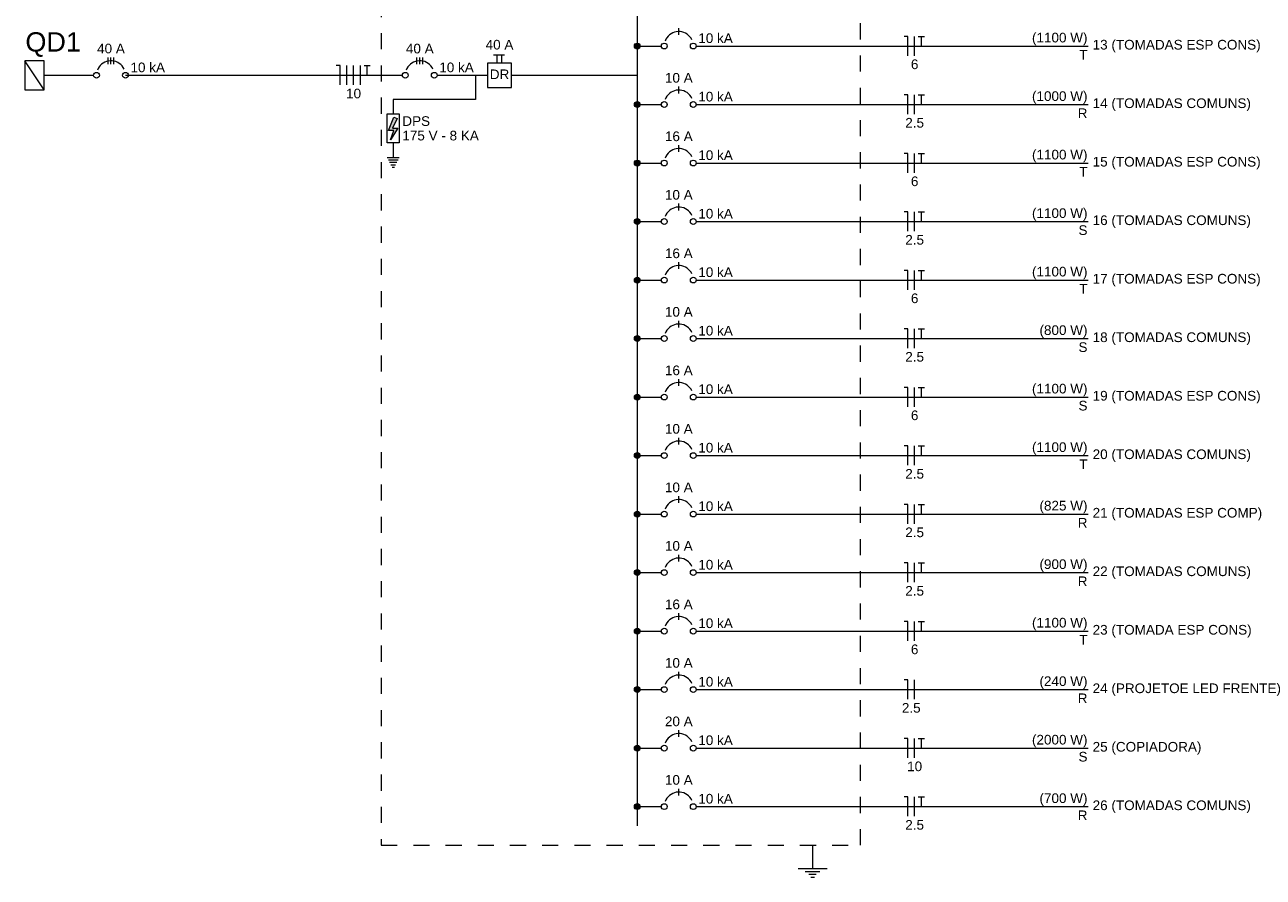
# Model space of a CAD drawing. Header units: feet. Extents: x -18 to 1038, y -110 to 48.
# Tile 84 of 199: x 81.38 to 90.99, y -29.07 to -22.46. Entities that reach past the tile are written whole.
import ezdxf

# ---------------------------------------------------------------- set-up
doc = ezdxf.new("R2010")
doc.units = ezdxf.units.FT
doc.header["$MEASUREMENT"] = 0
doc.linetypes.add('JIS_02_1.2', pattern=[0.25, 0.125, -0.125])
for name, color, linetype, lineweight in [('DI-Barramento', 6, 'Continuous', 5), ('DI-Disjuntor', 1, 'Continuous', 5), ('DI-Fios', 3, 'Continuous', 5), ('DI-Linhas do diagrama', 9, 'Continuous', 5), ('DI-Pontilhado', 7, 'JIS_02_1.2', 5), ('DI-Textos do diagrama', 7, 'Continuous', 5), ('DI-Títulos', 3, 'Continuous', 5)]:
    doc.layers.add(name, color=color, linetype=linetype, lineweight=lineweight)
doc.styles.add('Arial', font='arial.ttf')

msp = doc.modelspace()

# ---------------------------------------------------------------- hatches: boundary and pattern name
at = {"layer": 'DI-Textos do diagrama', "linetype": 'Continuous'}
for color, points in [(256, [(86.1546, -22.6257), (86.1545, -22.6237), (86.1543, -22.6218), (86.1538, -22.6199), (86.1532, -22.618), (86.1525, -22.6162), (86.1516, -22.6144), (86.1505, -22.6128), (86.1493, -22.6112), (86.148, -22.6098), (86.1466, -22.6084), (86.145, -22.6072), (86.1433, -22.6062), (86.1416, -22.6053), (86.1398, -22.6045), (86.1379, -22.6039), (86.136, -22.6035), (86.1341, -22.6033), (86.1321, -22.6032), (86.1301, -22.6033), (86.1282, -22.6035), (86.1263, -22.6039), (86.1244, -22.6045), (86.1226, -22.6053), (86.1208, -22.6062), (86.1192, -22.6072), (86.1176, -22.6084), (86.1162, -22.6098), (86.1149, -22.6112), (86.1137, -22.6128), (86.1126, -22.6144), (86.1117, -22.6162), (86.111, -22.618), (86.1104, -22.6199), (86.1099, -22.6218), (86.1097, -22.6237), (86.1096, -22.6257), (86.1097, -22.6276), (86.1099, -22.6296), (86.1104, -22.6315), (86.111, -22.6334), (86.1117, -22.6352), (86.1126, -22.6369), (86.1137, -22.6386), (86.1149, -22.6401), (86.1162, -22.6416), (86.1176, -22.6429), (86.1192, -22.6441), (86.1208, -22.6452), (86.1226, -22.6461), (86.1244, -22.6468), (86.1263, -22.6474), (86.1282, -22.6478), (86.1301, -22.6481), (86.1321, -22.6482), (86.1341, -22.6481), (86.136, -22.6478), (86.1379, -22.6474), (86.1398, -22.6468), (86.1416, -22.6461), (86.1433, -22.6452), (86.145, -22.6441), (86.1466, -22.6429), (86.148, -22.6416), (86.1493, -22.6401), (86.1505, -22.6386), (86.1516, -22.6369), (86.1525, -22.6352), (86.1532, -22.6334), (86.1538, -22.6315), (86.1543, -22.6296), (86.1545, -22.6276)]), (256, [(86.1546, -23.0794), (86.1545, -23.0775), (86.1543, -23.0755), (86.1538, -23.0736), (86.1532, -23.0717), (86.1525, -23.0699), (86.1516, -23.0682), (86.1505, -23.0665), (86.1493, -23.065), (86.148, -23.0635), (86.1466, -23.0622), (86.145, -23.061), (86.1433, -23.0599), (86.1416, -23.059), (86.1398, -23.0583), (86.1379, -23.0577), (86.136, -23.0573), (86.1341, -23.057), (86.1321, -23.0569), (86.1301, -23.057), (86.1282, -23.0573), (86.1263, -23.0577), (86.1244, -23.0583), (86.1226, -23.059), (86.1208, -23.0599), (86.1192, -23.061), (86.1176, -23.0622), (86.1162, -23.0635), (86.1149, -23.065), (86.1137, -23.0665), (86.1126, -23.0682), (86.1117, -23.0699), (86.111, -23.0717), (86.1104, -23.0736), (86.1099, -23.0755), (86.1097, -23.0775), (86.1096, -23.0794), (86.1097, -23.0814), (86.1099, -23.0833), (86.1104, -23.0852), (86.111, -23.0871), (86.1117, -23.0889), (86.1126, -23.0907), (86.1137, -23.0923), (86.1149, -23.0939), (86.1162, -23.0953), (86.1176, -23.0967), (86.1192, -23.0979), (86.1208, -23.0989), (86.1226, -23.0998), (86.1244, -23.1006), (86.1263, -23.1012), (86.1282, -23.1016), (86.1301, -23.1018), (86.1321, -23.1019), (86.1341, -23.1018), (86.136, -23.1016), (86.1379, -23.1012), (86.1398, -23.1006), (86.1416, -23.0998), (86.1433, -23.0989), (86.145, -23.0979), (86.1466, -23.0967), (86.148, -23.0953), (86.1493, -23.0939), (86.1505, -23.0923), (86.1516, -23.0907), (86.1525, -23.0889), (86.1532, -23.0871), (86.1538, -23.0852), (86.1543, -23.0833), (86.1545, -23.0814)]), (7, [(84.2702, -23.1885), (84.2327, -23.2628), (84.274, -23.2628), (84.2177, -23.3528), (84.244, -23.2808), (84.2008, -23.2808), (84.244, -23.1773)]), (256, [(86.1546, -23.5332), (86.1545, -23.5312), (86.1543, -23.5293), (86.1538, -23.5274), (86.1532, -23.5255), (86.1525, -23.5237), (86.1516, -23.5219), (86.1505, -23.5203), (86.1493, -23.5187), (86.148, -23.5173), (86.1466, -23.5159), (86.145, -23.5147), (86.1433, -23.5137), (86.1416, -23.5128), (86.1398, -23.512), (86.1379, -23.5114), (86.136, -23.511), (86.1341, -23.5108), (86.1321, -23.5107), (86.1301, -23.5108), (86.1282, -23.511), (86.1263, -23.5114), (86.1244, -23.512), (86.1226, -23.5128), (86.1208, -23.5137), (86.1192, -23.5147), (86.1176, -23.5159), (86.1162, -23.5173), (86.1149, -23.5187), (86.1137, -23.5203), (86.1126, -23.5219), (86.1117, -23.5237), (86.111, -23.5255), (86.1104, -23.5274), (86.1099, -23.5293), (86.1097, -23.5312), (86.1096, -23.5332), (86.1097, -23.5351), (86.1099, -23.5371), (86.1104, -23.539), (86.111, -23.5409), (86.1117, -23.5427), (86.1126, -23.5444), (86.1137, -23.5461), (86.1149, -23.5476), (86.1162, -23.5491), (86.1176, -23.5504), (86.1192, -23.5516), (86.1208, -23.5527), (86.1226, -23.5536), (86.1244, -23.5543), (86.1263, -23.5549), (86.1282, -23.5553), (86.1301, -23.5556), (86.1321, -23.5557), (86.1341, -23.5556), (86.136, -23.5553), (86.1379, -23.5549), (86.1398, -23.5543), (86.1416, -23.5536), (86.1433, -23.5527), (86.145, -23.5516), (86.1466, -23.5504), (86.148, -23.5491), (86.1493, -23.5476), (86.1505, -23.5461), (86.1516, -23.5444), (86.1525, -23.5427), (86.1532, -23.5409), (86.1538, -23.539), (86.1543, -23.5371), (86.1545, -23.5351)]), (256, [(86.1546, -23.9869), (86.1545, -23.985), (86.1543, -23.983), (86.1538, -23.9811), (86.1532, -23.9792), (86.1525, -23.9774), (86.1516, -23.9757), (86.1505, -23.974), (86.1493, -23.9725), (86.148, -23.971), (86.1466, -23.9697), (86.145, -23.9685), (86.1433, -23.9674), (86.1416, -23.9665), (86.1398, -23.9658), (86.1379, -23.9652), (86.136, -23.9648), (86.1341, -23.9645), (86.1321, -23.9644), (86.1301, -23.9645), (86.1282, -23.9648), (86.1263, -23.9652), (86.1244, -23.9658), (86.1226, -23.9665), (86.1208, -23.9674), (86.1192, -23.9685), (86.1176, -23.9697), (86.1162, -23.971), (86.1149, -23.9725), (86.1137, -23.974), (86.1126, -23.9757), (86.1117, -23.9774), (86.111, -23.9792), (86.1104, -23.9811), (86.1099, -23.983), (86.1097, -23.985), (86.1096, -23.9869), (86.1097, -23.9889), (86.1099, -23.9908), (86.1104, -23.9928), (86.111, -23.9946), (86.1117, -23.9964), (86.1126, -23.9982), (86.1137, -23.9998), (86.1149, -24.0014), (86.1162, -24.0028), (86.1176, -24.0042), (86.1192, -24.0054), (86.1208, -24.0064), (86.1226, -24.0073), (86.1244, -24.0081), (86.1263, -24.0087), (86.1282, -24.0091), (86.1301, -24.0093), (86.1321, -24.0094), (86.1341, -24.0093), (86.136, -24.0091), (86.1379, -24.0087), (86.1398, -24.0081), (86.1416, -24.0073), (86.1433, -24.0064), (86.145, -24.0054), (86.1466, -24.0042), (86.148, -24.0028), (86.1493, -24.0014), (86.1505, -23.9998), (86.1516, -23.9982), (86.1525, -23.9964), (86.1532, -23.9946), (86.1538, -23.9928), (86.1543, -23.9908), (86.1545, -23.9889)]), (256, [(86.1546, -24.4407), (86.1545, -24.4387), (86.1543, -24.4368), (86.1538, -24.4349), (86.1532, -24.433), (86.1525, -24.4312), (86.1516, -24.4294), (86.1505, -24.4278), (86.1493, -24.4262), (86.148, -24.4248), (86.1466, -24.4234), (86.145, -24.4222), (86.1433, -24.4212), (86.1416, -24.4203), (86.1398, -24.4195), (86.1379, -24.4189), (86.136, -24.4185), (86.1341, -24.4183), (86.1321, -24.4182), (86.1301, -24.4183), (86.1282, -24.4185), (86.1263, -24.4189), (86.1244, -24.4195), (86.1226, -24.4203), (86.1208, -24.4212), (86.1192, -24.4222), (86.1176, -24.4234), (86.1162, -24.4248), (86.1149, -24.4262), (86.1137, -24.4278), (86.1126, -24.4294), (86.1117, -24.4312), (86.111, -24.433), (86.1104, -24.4349), (86.1099, -24.4368), (86.1097, -24.4387), (86.1096, -24.4407), (86.1097, -24.4426), (86.1099, -24.4446), (86.1104, -24.4465), (86.111, -24.4484), (86.1117, -24.4502), (86.1126, -24.4519), (86.1137, -24.4536), (86.1149, -24.4551), (86.1162, -24.4566), (86.1176, -24.4579), (86.1192, -24.4591), (86.1208, -24.4602), (86.1226, -24.4611), (86.1244, -24.4618), (86.1263, -24.4624), (86.1282, -24.4628), (86.1301, -24.4631), (86.1321, -24.4632), (86.1341, -24.4631), (86.136, -24.4628), (86.1379, -24.4624), (86.1398, -24.4618), (86.1416, -24.4611), (86.1433, -24.4602), (86.145, -24.4591), (86.1466, -24.4579), (86.148, -24.4566), (86.1493, -24.4551), (86.1505, -24.4536), (86.1516, -24.4519), (86.1525, -24.4502), (86.1532, -24.4484), (86.1538, -24.4465), (86.1543, -24.4446), (86.1545, -24.4426)]), (256, [(86.1546, -24.8944), (86.1545, -24.8925), (86.1543, -24.8905), (86.1538, -24.8886), (86.1532, -24.8867), (86.1525, -24.8849), (86.1516, -24.8832), (86.1505, -24.8815), (86.1493, -24.88), (86.148, -24.8785), (86.1466, -24.8772), (86.145, -24.876), (86.1433, -24.8749), (86.1416, -24.874), (86.1398, -24.8733), (86.1379, -24.8727), (86.136, -24.8723), (86.1341, -24.872), (86.1321, -24.8719), (86.1301, -24.872), (86.1282, -24.8723), (86.1263, -24.8727), (86.1244, -24.8733), (86.1226, -24.874), (86.1208, -24.8749), (86.1192, -24.876), (86.1176, -24.8772), (86.1162, -24.8785), (86.1149, -24.88), (86.1137, -24.8815), (86.1126, -24.8832), (86.1117, -24.8849), (86.111, -24.8867), (86.1104, -24.8886), (86.1099, -24.8905), (86.1097, -24.8925), (86.1096, -24.8944), (86.1097, -24.8964), (86.1099, -24.8983), (86.1104, -24.9003), (86.111, -24.9021), (86.1117, -24.9039), (86.1126, -24.9057), (86.1137, -24.9073), (86.1149, -24.9089), (86.1162, -24.9103), (86.1176, -24.9117), (86.1192, -24.9129), (86.1208, -24.9139), (86.1226, -24.9148), (86.1244, -24.9156), (86.1263, -24.9162), (86.1282, -24.9166), (86.1301, -24.9168), (86.1321, -24.9169), (86.1341, -24.9168), (86.136, -24.9166), (86.1379, -24.9162), (86.1398, -24.9156), (86.1416, -24.9148), (86.1433, -24.9139), (86.145, -24.9129), (86.1466, -24.9117), (86.148, -24.9103), (86.1493, -24.9089), (86.1505, -24.9073), (86.1516, -24.9057), (86.1525, -24.9039), (86.1532, -24.9021), (86.1538, -24.9003), (86.1543, -24.8983), (86.1545, -24.8964)]), (256, [(86.1546, -25.3482), (86.1545, -25.3462), (86.1543, -25.3443), (86.1538, -25.3424), (86.1532, -25.3405), (86.1525, -25.3387), (86.1516, -25.3369), (86.1505, -25.3353), (86.1493, -25.3337), (86.148, -25.3323), (86.1466, -25.3309), (86.145, -25.3297), (86.1433, -25.3287), (86.1416, -25.3278), (86.1398, -25.327), (86.1379, -25.3264), (86.136, -25.326), (86.1341, -25.3258), (86.1321, -25.3257), (86.1301, -25.3258), (86.1282, -25.326), (86.1263, -25.3264), (86.1244, -25.327), (86.1226, -25.3278), (86.1208, -25.3287), (86.1192, -25.3297), (86.1176, -25.3309), (86.1162, -25.3323), (86.1149, -25.3337), (86.1137, -25.3353), (86.1126, -25.3369), (86.1117, -25.3387), (86.111, -25.3405), (86.1104, -25.3424), (86.1099, -25.3443), (86.1097, -25.3462), (86.1096, -25.3482), (86.1097, -25.3501), (86.1099, -25.3521), (86.1104, -25.354), (86.111, -25.3559), (86.1117, -25.3577), (86.1126, -25.3594), (86.1137, -25.3611), (86.1149, -25.3626), (86.1162, -25.3641), (86.1176, -25.3654), (86.1192, -25.3666), (86.1208, -25.3677), (86.1226, -25.3686), (86.1244, -25.3693), (86.1263, -25.3699), (86.1282, -25.3703), (86.1301, -25.3706), (86.1321, -25.3707), (86.1341, -25.3706), (86.136, -25.3703), (86.1379, -25.3699), (86.1398, -25.3693), (86.1416, -25.3686), (86.1433, -25.3677), (86.145, -25.3666), (86.1466, -25.3654), (86.148, -25.3641), (86.1493, -25.3626), (86.1505, -25.3611), (86.1516, -25.3594), (86.1525, -25.3577), (86.1532, -25.3559), (86.1538, -25.354), (86.1543, -25.3521), (86.1545, -25.3501)]), (256, [(86.1546, -25.8019), (86.1545, -25.8), (86.1543, -25.798), (86.1538, -25.7961), (86.1532, -25.7942), (86.1525, -25.7924), (86.1516, -25.7907), (86.1505, -25.789), (86.1493, -25.7875), (86.148, -25.786), (86.1466, -25.7847), (86.145, -25.7835), (86.1433, -25.7824), (86.1416, -25.7815), (86.1398, -25.7808), (86.1379, -25.7802), (86.136, -25.7798), (86.1341, -25.7795), (86.1321, -25.7794), (86.1301, -25.7795), (86.1282, -25.7798), (86.1263, -25.7802), (86.1244, -25.7808), (86.1226, -25.7815), (86.1208, -25.7824), (86.1192, -25.7835), (86.1176, -25.7847), (86.1162, -25.786), (86.1149, -25.7875), (86.1137, -25.789), (86.1126, -25.7907), (86.1117, -25.7924), (86.111, -25.7942), (86.1104, -25.7961), (86.1099, -25.798), (86.1097, -25.8), (86.1096, -25.8019), (86.1097, -25.8039), (86.1099, -25.8058), (86.1104, -25.8078), (86.111, -25.8096), (86.1117, -25.8114), (86.1126, -25.8132), (86.1137, -25.8148), (86.1149, -25.8164), (86.1162, -25.8178), (86.1176, -25.8192), (86.1192, -25.8204), (86.1208, -25.8214), (86.1226, -25.8223), (86.1244, -25.8231), (86.1263, -25.8237), (86.1282, -25.8241), (86.1301, -25.8243), (86.1321, -25.8244), (86.1341, -25.8243), (86.136, -25.8241), (86.1379, -25.8237), (86.1398, -25.8231), (86.1416, -25.8223), (86.1433, -25.8214), (86.145, -25.8204), (86.1466, -25.8192), (86.148, -25.8178), (86.1493, -25.8164), (86.1505, -25.8148), (86.1516, -25.8132), (86.1525, -25.8114), (86.1532, -25.8096), (86.1538, -25.8078), (86.1543, -25.8058), (86.1545, -25.8039)]), (256, [(86.1546, -26.2557), (86.1545, -26.2537), (86.1543, -26.2518), (86.1538, -26.2499), (86.1532, -26.248), (86.1525, -26.2462), (86.1516, -26.2444), (86.1505, -26.2428), (86.1493, -26.2412), (86.148, -26.2398), (86.1466, -26.2384), (86.145, -26.2372), (86.1433, -26.2362), (86.1416, -26.2353), (86.1398, -26.2345), (86.1379, -26.2339), (86.136, -26.2335), (86.1341, -26.2333), (86.1321, -26.2332), (86.1301, -26.2333), (86.1282, -26.2335), (86.1263, -26.2339), (86.1244, -26.2345), (86.1226, -26.2353), (86.1208, -26.2362), (86.1192, -26.2372), (86.1176, -26.2384), (86.1162, -26.2398), (86.1149, -26.2412), (86.1137, -26.2428), (86.1126, -26.2444), (86.1117, -26.2462), (86.111, -26.248), (86.1104, -26.2499), (86.1099, -26.2518), (86.1097, -26.2537), (86.1096, -26.2557), (86.1097, -26.2576), (86.1099, -26.2596), (86.1104, -26.2615), (86.111, -26.2634), (86.1117, -26.2652), (86.1126, -26.2669), (86.1137, -26.2686), (86.1149, -26.2701), (86.1162, -26.2716), (86.1176, -26.2729), (86.1192, -26.2741), (86.1208, -26.2752), (86.1226, -26.2761), (86.1244, -26.2768), (86.1263, -26.2774), (86.1282, -26.2778), (86.1301, -26.2781), (86.1321, -26.2782), (86.1341, -26.2781), (86.136, -26.2778), (86.1379, -26.2774), (86.1398, -26.2768), (86.1416, -26.2761), (86.1433, -26.2752), (86.145, -26.2741), (86.1466, -26.2729), (86.148, -26.2716), (86.1493, -26.2701), (86.1505, -26.2686), (86.1516, -26.2669), (86.1525, -26.2652), (86.1532, -26.2634), (86.1538, -26.2615), (86.1543, -26.2596), (86.1545, -26.2576)]), (256, [(86.1546, -26.7094), (86.1545, -26.7075), (86.1543, -26.7055), (86.1538, -26.7036), (86.1532, -26.7017), (86.1525, -26.6999), (86.1516, -26.6982), (86.1505, -26.6965), (86.1493, -26.695), (86.148, -26.6935), (86.1466, -26.6922), (86.145, -26.691), (86.1433, -26.6899), (86.1416, -26.689), (86.1398, -26.6883), (86.1379, -26.6877), (86.136, -26.6873), (86.1341, -26.687), (86.1321, -26.6869), (86.1301, -26.687), (86.1282, -26.6873), (86.1263, -26.6877), (86.1244, -26.6883), (86.1226, -26.689), (86.1208, -26.6899), (86.1192, -26.691), (86.1176, -26.6922), (86.1162, -26.6935), (86.1149, -26.695), (86.1137, -26.6965), (86.1126, -26.6982), (86.1117, -26.6999), (86.111, -26.7017), (86.1104, -26.7036), (86.1099, -26.7055), (86.1097, -26.7075), (86.1096, -26.7094), (86.1097, -26.7114), (86.1099, -26.7133), (86.1104, -26.7153), (86.111, -26.7171), (86.1117, -26.7189), (86.1126, -26.7207), (86.1137, -26.7223), (86.1149, -26.7239), (86.1162, -26.7253), (86.1176, -26.7267), (86.1192, -26.7279), (86.1208, -26.7289), (86.1226, -26.7298), (86.1244, -26.7306), (86.1263, -26.7312), (86.1282, -26.7316), (86.1301, -26.7318), (86.1321, -26.7319), (86.1341, -26.7318), (86.136, -26.7316), (86.1379, -26.7312), (86.1398, -26.7306), (86.1416, -26.7298), (86.1433, -26.7289), (86.145, -26.7279), (86.1466, -26.7267), (86.148, -26.7253), (86.1493, -26.7239), (86.1505, -26.7223), (86.1516, -26.7207), (86.1525, -26.7189), (86.1532, -26.7171), (86.1538, -26.7153), (86.1543, -26.7133), (86.1545, -26.7114)]), (256, [(86.1546, -27.1632), (86.1545, -27.1612), (86.1543, -27.1593), (86.1538, -27.1574), (86.1532, -27.1555), (86.1525, -27.1537), (86.1516, -27.1519), (86.1505, -27.1503), (86.1493, -27.1487), (86.148, -27.1473), (86.1466, -27.1459), (86.145, -27.1448), (86.1433, -27.1437), (86.1416, -27.1428), (86.1398, -27.142), (86.1379, -27.1414), (86.136, -27.141), (86.1341, -27.1408), (86.1321, -27.1407), (86.1301, -27.1408), (86.1282, -27.141), (86.1263, -27.1414), (86.1244, -27.142), (86.1226, -27.1428), (86.1208, -27.1437), (86.1192, -27.1448), (86.1176, -27.1459), (86.1162, -27.1473), (86.1149, -27.1487), (86.1137, -27.1503), (86.1126, -27.1519), (86.1117, -27.1537), (86.111, -27.1555), (86.1104, -27.1574), (86.1099, -27.1593), (86.1097, -27.1612), (86.1096, -27.1632), (86.1097, -27.1651), (86.1099, -27.1671), (86.1104, -27.169), (86.111, -27.1709), (86.1117, -27.1727), (86.1126, -27.1744), (86.1137, -27.1761), (86.1149, -27.1776), (86.1162, -27.1791), (86.1176, -27.1804), (86.1192, -27.1816), (86.1208, -27.1827), (86.1226, -27.1836), (86.1244, -27.1843), (86.1263, -27.1849), (86.1282, -27.1853), (86.1301, -27.1856), (86.1321, -27.1857), (86.1341, -27.1856), (86.136, -27.1853), (86.1379, -27.1849), (86.1398, -27.1843), (86.1416, -27.1836), (86.1433, -27.1827), (86.145, -27.1816), (86.1466, -27.1804), (86.148, -27.1791), (86.1493, -27.1776), (86.1505, -27.1761), (86.1516, -27.1744), (86.1525, -27.1727), (86.1532, -27.1709), (86.1538, -27.169), (86.1543, -27.1671), (86.1545, -27.1651)]), (256, [(86.1546, -27.6169), (86.1545, -27.615), (86.1543, -27.613), (86.1538, -27.6111), (86.1532, -27.6092), (86.1525, -27.6074), (86.1516, -27.6057), (86.1505, -27.604), (86.1493, -27.6025), (86.148, -27.601), (86.1466, -27.5997), (86.145, -27.5985), (86.1433, -27.5974), (86.1416, -27.5965), (86.1398, -27.5958), (86.1379, -27.5952), (86.136, -27.5948), (86.1341, -27.5945), (86.1321, -27.5944), (86.1301, -27.5945), (86.1282, -27.5948), (86.1263, -27.5952), (86.1244, -27.5958), (86.1226, -27.5965), (86.1208, -27.5974), (86.1192, -27.5985), (86.1176, -27.5997), (86.1162, -27.601), (86.1149, -27.6025), (86.1137, -27.604), (86.1126, -27.6057), (86.1117, -27.6074), (86.111, -27.6092), (86.1104, -27.6111), (86.1099, -27.613), (86.1097, -27.615), (86.1096, -27.6169), (86.1097, -27.6189), (86.1099, -27.6208), (86.1104, -27.6228), (86.111, -27.6246), (86.1117, -27.6264), (86.1126, -27.6282), (86.1137, -27.6298), (86.1149, -27.6314), (86.1162, -27.6328), (86.1176, -27.6342), (86.1192, -27.6354), (86.1208, -27.6364), (86.1226, -27.6373), (86.1244, -27.6381), (86.1263, -27.6387), (86.1282, -27.6391), (86.1301, -27.6393), (86.1321, -27.6394), (86.1341, -27.6393), (86.136, -27.6391), (86.1379, -27.6387), (86.1398, -27.6381), (86.1416, -27.6373), (86.1433, -27.6364), (86.145, -27.6354), (86.1466, -27.6342), (86.148, -27.6328), (86.1493, -27.6314), (86.1505, -27.6298), (86.1516, -27.6282), (86.1525, -27.6264), (86.1532, -27.6246), (86.1538, -27.6228), (86.1543, -27.6208), (86.1545, -27.6189)]), (256, [(86.1546, -28.0707), (86.1545, -28.0687), (86.1543, -28.0668), (86.1538, -28.0649), (86.1532, -28.063), (86.1525, -28.0612), (86.1516, -28.0594), (86.1505, -28.0578), (86.1493, -28.0562), (86.148, -28.0548), (86.1466, -28.0534), (86.145, -28.0523), (86.1433, -28.0512), (86.1416, -28.0503), (86.1398, -28.0495), (86.1379, -28.0489), (86.136, -28.0485), (86.1341, -28.0483), (86.1321, -28.0482), (86.1301, -28.0483), (86.1282, -28.0485), (86.1263, -28.0489), (86.1244, -28.0495), (86.1226, -28.0503), (86.1208, -28.0512), (86.1192, -28.0523), (86.1176, -28.0534), (86.1162, -28.0548), (86.1149, -28.0562), (86.1137, -28.0578), (86.1126, -28.0594), (86.1117, -28.0612), (86.111, -28.063), (86.1104, -28.0649), (86.1099, -28.0668), (86.1097, -28.0687), (86.1096, -28.0707), (86.1097, -28.0726), (86.1099, -28.0746), (86.1104, -28.0765), (86.111, -28.0784), (86.1117, -28.0802), (86.1126, -28.0819), (86.1137, -28.0836), (86.1149, -28.0851), (86.1162, -28.0866), (86.1176, -28.0879), (86.1192, -28.0891), (86.1208, -28.0902), (86.1226, -28.0911), (86.1244, -28.0918), (86.1263, -28.0924), (86.1282, -28.0928), (86.1301, -28.0931), (86.1321, -28.0932), (86.1341, -28.0931), (86.136, -28.0928), (86.1379, -28.0924), (86.1398, -28.0918), (86.1416, -28.0911), (86.1433, -28.0902), (86.145, -28.0891), (86.1466, -28.0879), (86.148, -28.0866), (86.1493, -28.0851), (86.1505, -28.0836), (86.1516, -28.0819), (86.1525, -28.0802), (86.1532, -28.0784), (86.1538, -28.0765), (86.1543, -28.0746), (86.1545, -28.0726)]), (256, [(86.1546, -28.5244), (86.1545, -28.5225), (86.1543, -28.5205), (86.1538, -28.5186), (86.1532, -28.5167), (86.1525, -28.5149), (86.1516, -28.5132), (86.1505, -28.5115), (86.1493, -28.51), (86.148, -28.5085), (86.1466, -28.5072), (86.145, -28.506), (86.1433, -28.5049), (86.1416, -28.504), (86.1398, -28.5033), (86.1379, -28.5027), (86.136, -28.5023), (86.1341, -28.502), (86.1321, -28.5019), (86.1301, -28.502), (86.1282, -28.5023), (86.1263, -28.5027), (86.1244, -28.5033), (86.1226, -28.504), (86.1208, -28.5049), (86.1192, -28.506), (86.1176, -28.5072), (86.1162, -28.5085), (86.1149, -28.51), (86.1137, -28.5115), (86.1126, -28.5132), (86.1117, -28.5149), (86.111, -28.5167), (86.1104, -28.5186), (86.1099, -28.5205), (86.1097, -28.5225), (86.1096, -28.5244), (86.1097, -28.5264), (86.1099, -28.5283), (86.1104, -28.5303), (86.111, -28.5321), (86.1117, -28.5339), (86.1126, -28.5357), (86.1137, -28.5373), (86.1149, -28.5389), (86.1162, -28.5403), (86.1176, -28.5417), (86.1192, -28.5429), (86.1208, -28.5439), (86.1226, -28.5448), (86.1244, -28.5456), (86.1263, -28.5462), (86.1282, -28.5466), (86.1301, -28.5468), (86.1321, -28.5469), (86.1341, -28.5468), (86.136, -28.5466), (86.1379, -28.5462), (86.1398, -28.5456), (86.1416, -28.5448), (86.1433, -28.5439), (86.145, -28.5429), (86.1466, -28.5417), (86.148, -28.5403), (86.1493, -28.5389), (86.1505, -28.5373), (86.1516, -28.5357), (86.1525, -28.5339), (86.1532, -28.5321), (86.1538, -28.5303), (86.1543, -28.5283), (86.1545, -28.5264)])]:
    msp.add_hatch(color=color, dxfattribs=at).paths.add_polyline_path(points)

# ---------------------------------------------------------------- linework, layer by layer
at = {"layer": 'DI-Barramento'}
msp.add_line((86.1321, -17.0307), (86.1321, -28.6744), dxfattribs=at)
at = {"layer": 'DI-Disjuntor'}
for p, q in [((86.4546, -22.5394), (86.4546, -22.4869)), ((82.0258, -22.7663), (82.0258, -22.7138)), ((82.0483, -22.7663), (82.0483, -22.7138)), ((82.0708, -22.7663), (82.0708, -22.7138)), ((84.4221, -22.7663), (84.4221, -22.7138)), ((84.4446, -22.7663), (84.4446, -22.7138)), ((84.4671, -22.7663), (84.4671, -22.7138)), ((85.1571, -22.7588), (84.9696, -22.7588)), ((84.9696, -22.7588), (84.9696, -22.9463)), ((85.0165, -22.6932), (85.1008, -22.6932)), ((85.0446, -22.7588), (85.0446, -22.6932)), ((85.0821, -22.7588), (85.0821, -22.6932)), ((85.1571, -22.9463), (85.1571, -22.7588)), ((84.9696, -22.9463), (85.1571, -22.9463)), ((86.4546, -22.9932), (86.4546, -22.9407)), ((84.1915, -23.1525), (84.2852, -23.1525)), ((84.1915, -23.3775), (84.1915, -23.1525)), ((84.2852, -23.1525), (84.2852, -23.3775)), ((84.2852, -23.3775), (84.1915, -23.3775)), ((86.4546, -23.4469), (86.4546, -23.3944)), ((86.4546, -23.9007), (86.4546, -23.8482)), ((86.4546, -24.3544), (86.4546, -24.3019)), ((86.4546, -24.8082), (86.4546, -24.7557)), ((86.4546, -25.2619), (86.4546, -25.2094)), ((86.4546, -25.7157), (86.4546, -25.6632)), ((86.4546, -26.1694), (86.4546, -26.1169)), ((86.4546, -26.6232), (86.4546, -26.5707)), ((86.4546, -27.0769), (86.4546, -27.0244)), ((86.4546, -27.5307), (86.4546, -27.4782)), ((86.4546, -27.9844), (86.4546, -27.9319)), ((86.4546, -28.4382), (86.4546, -28.3857))]:
    msp.add_line(p, q, dxfattribs=at)
for points in [[(86.5566, -22.5781), (86.5495, -22.5652), (86.5408, -22.5534), (86.5306, -22.5427), (86.5191, -22.5335), (86.5065, -22.5259), (86.4931, -22.52), (86.4789, -22.5158), (86.4644, -22.5136), (86.4497, -22.5133), (86.4351, -22.5149), (86.4208, -22.5184), (86.407, -22.5237), (86.3941, -22.5308), (86.3823, -22.5395), (86.3717, -22.5497), (86.3624, -22.5611), (86.3548, -22.5737), (86.3489, -22.5872)], [(82.1503, -22.805), (82.1432, -22.7921), (82.1345, -22.7802), (82.1244, -22.7696), (82.1129, -22.7604), (82.1003, -22.7528), (82.0868, -22.7468), (82.0727, -22.7427), (82.0582, -22.7405), (82.0434, -22.7402), (82.0288, -22.7418), (82.0145, -22.7452), (82.0008, -22.7506), (81.9879, -22.7577), (81.976, -22.7664), (81.9654, -22.7765), (81.9562, -22.788), (81.9486, -22.8006), (81.9426, -22.8141)], [(84.5466, -22.805), (84.5395, -22.7921), (84.5308, -22.7802), (84.5206, -22.7696), (84.5091, -22.7604), (84.4965, -22.7528), (84.4831, -22.7468), (84.4689, -22.7427), (84.4544, -22.7405), (84.4397, -22.7402), (84.4251, -22.7418), (84.4108, -22.7452), (84.3971, -22.7506), (84.3841, -22.7577), (84.3723, -22.7664), (84.3617, -22.7765), (84.3524, -22.788), (84.3448, -22.8006), (84.3389, -22.8141)], [(86.5566, -23.0319), (86.5495, -23.019), (86.5408, -23.0071), (86.5306, -22.9965), (86.5191, -22.9873), (86.5065, -22.9796), (86.4931, -22.9737), (86.4789, -22.9696), (86.4644, -22.9674), (86.4497, -22.967), (86.4351, -22.9686), (86.4208, -22.9721), (86.407, -22.9775), (86.3941, -22.9845), (86.3823, -22.9932), (86.3717, -23.0034), (86.3624, -23.0149), (86.3548, -23.0275), (86.3489, -23.0409)], [(86.5566, -23.4856), (86.5495, -23.4727), (86.5408, -23.4609), (86.5306, -23.4502), (86.5191, -23.441), (86.5065, -23.4334), (86.4931, -23.4275), (86.4789, -23.4233), (86.4644, -23.4211), (86.4497, -23.4208), (86.4351, -23.4224), (86.4208, -23.4259), (86.407, -23.4312), (86.3941, -23.4383), (86.3823, -23.447), (86.3717, -23.4572), (86.3624, -23.4686), (86.3548, -23.4812), (86.3489, -23.4947)], [(86.5566, -23.9394), (86.5495, -23.9265), (86.5408, -23.9146), (86.5306, -23.904), (86.5191, -23.8948), (86.5065, -23.8871), (86.4931, -23.8812), (86.4789, -23.8771), (86.4644, -23.8749), (86.4497, -23.8745), (86.4351, -23.8761), (86.4208, -23.8796), (86.407, -23.885), (86.3941, -23.892), (86.3823, -23.9007), (86.3717, -23.9109), (86.3624, -23.9224), (86.3548, -23.935), (86.3489, -23.9484)], [(86.5566, -24.3931), (86.5495, -24.3802), (86.5408, -24.3684), (86.5306, -24.3577), (86.5191, -24.3485), (86.5065, -24.3409), (86.4931, -24.335), (86.4789, -24.3308), (86.4644, -24.3286), (86.4497, -24.3283), (86.4351, -24.3299), (86.4208, -24.3334), (86.407, -24.3387), (86.3941, -24.3458), (86.3823, -24.3545), (86.3717, -24.3647), (86.3624, -24.3762), (86.3548, -24.3887), (86.3489, -24.4022)], [(86.5566, -24.8469), (86.5495, -24.834), (86.5408, -24.8221), (86.5306, -24.8115), (86.5191, -24.8023), (86.5065, -24.7946), (86.4931, -24.7887), (86.4789, -24.7846), (86.4644, -24.7824), (86.4497, -24.782), (86.4351, -24.7836), (86.4208, -24.7871), (86.407, -24.7925), (86.3941, -24.7995), (86.3823, -24.8082), (86.3717, -24.8184), (86.3624, -24.8299), (86.3548, -24.8425), (86.3489, -24.856)], [(86.5566, -25.3006), (86.5495, -25.2877), (86.5408, -25.2759), (86.5306, -25.2652), (86.5191, -25.256), (86.5065, -25.2484), (86.4931, -25.2425), (86.4789, -25.2383), (86.4644, -25.2361), (86.4497, -25.2358), (86.4351, -25.2374), (86.4208, -25.2409), (86.407, -25.2462), (86.3941, -25.2533), (86.3823, -25.262), (86.3717, -25.2722), (86.3624, -25.2837), (86.3548, -25.2962), (86.3489, -25.3097)], [(86.5566, -25.7544), (86.5495, -25.7415), (86.5408, -25.7296), (86.5306, -25.719), (86.5191, -25.7098), (86.5065, -25.7021), (86.4931, -25.6962), (86.4789, -25.6921), (86.4644, -25.6899), (86.4497, -25.6895), (86.4351, -25.6911), (86.4208, -25.6946), (86.407, -25.7), (86.3941, -25.707), (86.3823, -25.7157), (86.3717, -25.7259), (86.3624, -25.7374), (86.3548, -25.75), (86.3489, -25.7635)], [(86.5566, -26.2081), (86.5495, -26.1952), (86.5408, -26.1834), (86.5306, -26.1727), (86.5191, -26.1635), (86.5065, -26.1559), (86.4931, -26.15), (86.4789, -26.1458), (86.4644, -26.1436), (86.4497, -26.1433), (86.4351, -26.1449), (86.4208, -26.1484), (86.407, -26.1537), (86.3941, -26.1608), (86.3823, -26.1695), (86.3717, -26.1797), (86.3624, -26.1912), (86.3548, -26.2037), (86.3489, -26.2172)], [(86.5566, -26.6619), (86.5495, -26.649), (86.5408, -26.6371), (86.5306, -26.6265), (86.5191, -26.6173), (86.5065, -26.6096), (86.4931, -26.6037), (86.4789, -26.5996), (86.4644, -26.5974), (86.4497, -26.597), (86.4351, -26.5986), (86.4208, -26.6021), (86.407, -26.6075), (86.3941, -26.6145), (86.3823, -26.6233), (86.3717, -26.6334), (86.3624, -26.6449), (86.3548, -26.6575), (86.3489, -26.671)], [(86.5566, -27.1156), (86.5495, -27.1027), (86.5408, -27.0909), (86.5306, -27.0802), (86.5191, -27.071), (86.5065, -27.0634), (86.4931, -27.0575), (86.4789, -27.0533), (86.4644, -27.0511), (86.4497, -27.0508), (86.4351, -27.0524), (86.4208, -27.0559), (86.407, -27.0612), (86.3941, -27.0683), (86.3823, -27.077), (86.3717, -27.0872), (86.3624, -27.0987), (86.3548, -27.1112), (86.3489, -27.1247)], [(86.5566, -27.5694), (86.5495, -27.5565), (86.5408, -27.5446), (86.5306, -27.534), (86.5191, -27.5248), (86.5065, -27.5171), (86.4931, -27.5112), (86.4789, -27.5071), (86.4644, -27.5049), (86.4497, -27.5045), (86.4351, -27.5061), (86.4208, -27.5096), (86.407, -27.515), (86.3941, -27.5221), (86.3823, -27.5308), (86.3717, -27.5409), (86.3624, -27.5524), (86.3548, -27.565), (86.3489, -27.5785)], [(86.5566, -28.0231), (86.5495, -28.0102), (86.5408, -27.9984), (86.5306, -27.9877), (86.5191, -27.9785), (86.5065, -27.9709), (86.4931, -27.965), (86.4789, -27.9608), (86.4644, -27.9586), (86.4497, -27.9583), (86.4351, -27.9599), (86.4208, -27.9634), (86.407, -27.9687), (86.3941, -27.9758), (86.3823, -27.9845), (86.3717, -27.9947), (86.3624, -28.0062), (86.3548, -28.0187), (86.3489, -28.0322)], [(86.5566, -28.4769), (86.5495, -28.464), (86.5408, -28.4521), (86.5306, -28.4415), (86.5191, -28.4323), (86.5065, -28.4246), (86.4931, -28.4187), (86.4789, -28.4146), (86.4644, -28.4124), (86.4497, -28.412), (86.4351, -28.4136), (86.4208, -28.4171), (86.407, -28.4225), (86.3941, -28.4296), (86.3823, -28.4383), (86.3717, -28.4484), (86.3624, -28.4599), (86.3548, -28.4725), (86.3489, -28.486)]]:
    msp.add_lwpolyline(points, dxfattribs=at)
for centre in [(86.3421, -22.6257), (86.5671, -22.6257), (81.9358, -22.8525), (82.1608, -22.8525), (84.3321, -22.8525), (84.5571, -22.8525), (86.3421, -23.0794), (86.5671, -23.0794), (86.3421, -23.5332), (86.5671, -23.5332), (86.3421, -23.9869), (86.5671, -23.9869), (86.3421, -24.4407), (86.5671, -24.4407), (86.3421, -24.8944), (86.5671, -24.8944), (86.3421, -25.3482), (86.5671, -25.3482), (86.3421, -25.8019), (86.5671, -25.8019), (86.3421, -26.2557), (86.5671, -26.2557), (86.3421, -26.7094), (86.5671, -26.7094), (86.3421, -27.1632), (86.5671, -27.1632), (86.3421, -27.6169), (86.5671, -27.6169), (86.3421, -28.0707), (86.5671, -28.0707), (86.3421, -28.5244), (86.5671, -28.5244)]:
    msp.add_circle(centre, 0.0225, dxfattribs=at)
at = {"layer": 'DI-Fios'}
for p, q in [((88.2321, -22.5507), (88.2021, -22.5507)), ((88.2321, -22.7007), (88.2321, -22.5507)), ((88.2846, -22.7007), (88.2846, -22.5507)), ((88.3131, -22.5507), (88.3611, -22.5507)), ((88.3371, -22.6257), (88.3371, -22.5507)), ((83.8258, -22.7775), (83.7958, -22.7775)), ((83.8258, -22.9275), (83.8258, -22.7775)), ((83.8784, -22.9275), (83.8784, -22.7775)), ((83.9309, -22.9275), (83.9309, -22.7775)), ((83.9834, -22.9275), (83.9834, -22.7775)), ((84.0119, -22.7775), (84.0599, -22.7775)), ((84.0359, -22.8525), (84.0359, -22.7775)), ((88.2321, -23.0044), (88.2021, -23.0044)), ((88.2321, -23.1544), (88.2321, -23.0044)), ((88.2846, -23.1544), (88.2846, -23.0044)), ((88.3131, -23.0044), (88.3611, -23.0044)), ((88.3371, -23.0794), (88.3371, -23.0044)), ((88.2321, -23.4582), (88.2021, -23.4582)), ((88.2321, -23.6082), (88.2321, -23.4582)), ((88.2846, -23.6082), (88.2846, -23.4582)), ((88.3131, -23.4582), (88.3611, -23.4582)), ((88.3371, -23.5332), (88.3371, -23.4582)), ((88.2321, -23.9119), (88.2021, -23.9119)), ((88.2321, -24.0619), (88.2321, -23.9119)), ((88.2846, -24.0619), (88.2846, -23.9119)), ((88.3131, -23.9119), (88.3611, -23.9119)), ((88.3371, -23.9869), (88.3371, -23.9119)), ((88.2321, -24.3657), (88.2021, -24.3657)), ((88.2321, -24.5157), (88.2321, -24.3657)), ((88.2846, -24.5157), (88.2846, -24.3657)), ((88.3131, -24.3657), (88.3611, -24.3657)), ((88.3371, -24.4407), (88.3371, -24.3657)), ((88.2321, -24.8194), (88.2021, -24.8194)), ((88.2321, -24.9694), (88.2321, -24.8194)), ((88.2846, -24.9694), (88.2846, -24.8194)), ((88.3131, -24.8194), (88.3611, -24.8194)), ((88.3371, -24.8944), (88.3371, -24.8194)), ((88.2321, -25.2732), (88.2021, -25.2732)), ((88.2321, -25.4232), (88.2321, -25.2732)), ((88.2846, -25.4232), (88.2846, -25.2732)), ((88.3131, -25.2732), (88.3611, -25.2732)), ((88.3371, -25.3482), (88.3371, -25.2732)), ((88.2321, -25.7269), (88.2021, -25.7269)), ((88.2321, -25.8769), (88.2321, -25.7269)), ((88.2846, -25.8769), (88.2846, -25.7269)), ((88.3131, -25.7269), (88.3611, -25.7269)), ((88.3371, -25.8019), (88.3371, -25.7269)), ((88.2321, -26.1807), (88.2021, -26.1807)), ((88.2321, -26.3307), (88.2321, -26.1807)), ((88.2846, -26.3307), (88.2846, -26.1807)), ((88.3131, -26.1807), (88.3611, -26.1807)), ((88.3371, -26.2557), (88.3371, -26.1807)), ((88.2321, -26.6344), (88.2021, -26.6344)), ((88.2321, -26.7844), (88.2321, -26.6344)), ((88.2846, -26.7844), (88.2846, -26.6344)), ((88.3131, -26.6344), (88.3611, -26.6344)), ((88.3371, -26.7094), (88.3371, -26.6344)), ((88.2321, -27.0882), (88.2021, -27.0882)), ((88.2321, -27.2382), (88.2321, -27.0882)), ((88.2846, -27.2382), (88.2846, -27.0882)), ((88.3131, -27.0882), (88.3611, -27.0882)), ((88.3371, -27.1632), (88.3371, -27.0882)), ((88.2321, -27.5419), (88.2021, -27.5419)), ((88.2321, -27.6919), (88.2321, -27.5419)), ((88.2846, -27.6919), (88.2846, -27.5419)), ((88.2321, -27.9957), (88.2021, -27.9957)), ((88.2321, -28.1457), (88.2321, -27.9957)), ((88.2846, -28.1457), (88.2846, -27.9957)), ((88.3131, -27.9957), (88.3611, -27.9957)), ((88.3371, -28.0707), (88.3371, -27.9957)), ((88.2321, -28.4494), (88.2021, -28.4494)), ((88.2321, -28.5994), (88.2321, -28.4494)), ((88.2846, -28.5994), (88.2846, -28.4494)), ((88.3131, -28.4494), (88.3611, -28.4494)), ((88.3371, -28.5244), (88.3371, -28.4494))]:
    msp.add_line(p, q, dxfattribs=at)
at = {"layer": 'DI-Linhas do diagrama'}
for p, q in [((86.1546, -22.6257), (86.3196, -22.6257)), ((86.5896, -22.6257), (89.6308, -22.6257)), ((81.5294, -22.74), (81.3793, -22.74)), ((81.3793, -22.74), (81.3793, -22.965)), ((81.5294, -22.965), (81.3793, -22.74)), ((81.5294, -22.965), (81.5294, -22.74)), ((81.5294, -22.8525), (81.9133, -22.8525)), ((82.1608, -22.8525), (84.3096, -22.8525)), ((84.5796, -22.8525), (84.9696, -22.8525)), ((84.8758, -22.8525), (84.8758, -23.04)), ((85.1571, -22.8525), (86.1321, -22.8525)), ((81.3793, -22.965), (81.5294, -22.965)), ((84.8758, -23.04), (84.2383, -23.04)), ((84.2383, -23.04), (84.2383, -23.1525)), ((86.1546, -23.0794), (86.3196, -23.0794)), ((86.5896, -23.0794), (89.6308, -23.0794)), ((84.2383, -23.3775), (84.2383, -23.49)), ((84.1915, -23.49), (84.2852, -23.49)), ((84.2008, -23.5088), (84.2758, -23.5088)), ((84.2102, -23.5275), (84.2665, -23.5275)), ((86.1546, -23.5332), (86.3196, -23.5332)), ((86.5896, -23.5332), (89.6308, -23.5332)), ((84.2196, -23.5463), (84.2571, -23.5463)), ((84.229, -23.565), (84.2477, -23.565)), ((86.1546, -23.9869), (86.3196, -23.9869)), ((86.5896, -23.9869), (89.6308, -23.9869)), ((86.1546, -24.4407), (86.3196, -24.4407)), ((86.5896, -24.4407), (89.6308, -24.4407)), ((86.1546, -24.8944), (86.3196, -24.8944)), ((86.5896, -24.8944), (89.6308, -24.8944)), ((86.1546, -25.3482), (86.3196, -25.3482)), ((86.5896, -25.3482), (89.6308, -25.3482)), ((86.1546, -25.8019), (86.3196, -25.8019)), ((86.5896, -25.8019), (89.6308, -25.8019)), ((86.1546, -26.2557), (86.3196, -26.2557)), ((86.5896, -26.2557), (89.6308, -26.2557)), ((86.1546, -26.7094), (86.3196, -26.7094)), ((86.5896, -26.7094), (89.6308, -26.7094)), ((86.1546, -27.1632), (86.3196, -27.1632)), ((86.5896, -27.1632), (89.6308, -27.1632)), ((86.1546, -27.6169), (86.3196, -27.6169)), ((86.5896, -27.6169), (89.6308, -27.6169)), ((86.1546, -28.0707), (86.3196, -28.0707)), ((86.5896, -28.0707), (89.6308, -28.0707)), ((86.1546, -28.5244), (86.3196, -28.5244)), ((86.5896, -28.5244), (89.6308, -28.5244))]:
    msp.add_line(p, q, dxfattribs=at)
for centre in [(86.1321, -22.6257), (86.1321, -23.0794), (86.1321, -23.5332), (86.1321, -23.9869), (86.1321, -24.4407), (86.1321, -24.8944), (86.1321, -25.3482), (86.1321, -25.8019), (86.1321, -26.2557), (86.1321, -26.7094), (86.1321, -27.1632), (86.1321, -27.6169), (86.1321, -28.0707), (86.1321, -28.5244)]:
    msp.add_circle(centre, 0.0225, dxfattribs=at)
at = {"layer": 'DI-Pontilhado'}
for p, q in [((84.1446, -16.7757), (84.1446, -28.8244)), ((87.8646, -28.8244), (87.8646, -16.7757)), ((84.1446, -28.8244), (87.8646, -28.8244))]:
    msp.add_line(p, q, dxfattribs=at)
at = {"layer": 'DI-Textos do diagrama'}
for p, q in [((87.4926, -28.8244), (87.4926, -29.0044)), ((87.3801, -29.0044), (87.6051, -29.0044)), ((87.4363, -29.0269), (87.5488, -29.0269)), ((87.4645, -29.0494), (87.5207, -29.0494)), ((87.4785, -29.0719), (87.5067, -29.0719))]:
    msp.add_line(p, q, dxfattribs=at)
msp.add_lwpolyline([(84.2702, -23.1885), (84.2327, -23.2628), (84.274, -23.2628), (84.2177, -23.3528), (84.244, -23.2808), (84.2008, -23.2808), (84.244, -23.1773), (84.2702, -23.1885)], dxfattribs=at)
for centre in [(86.1321, -22.6257), (86.1321, -23.0794), (86.1321, -23.5332), (86.1321, -23.9869), (86.1321, -24.4407), (86.1321, -24.8944), (86.1321, -25.3482), (86.1321, -25.8019), (86.1321, -26.2557), (86.1321, -26.7094), (86.1321, -27.1632), (86.1321, -27.6169), (86.1321, -28.0707), (86.1321, -28.5244)]:
    msp.add_circle(centre, 0.0225, dxfattribs=at)

# ---------------------------------------------------------------- texts
at = {"layer": 'DI-Disjuntor', "insert": (85.0633, -22.8825), "char_height": 0.075, "width": 0.302744, "attachment_point": 8, "line_spacing_factor": 0.6, "style": 'Arial'}
msp.add_mtext('DR', dxfattribs=at)
at = {"layer": 'DI-Linhas do diagrama', "char_height": 0.075, "attachment_point": 7, "line_spacing_factor": 0.6, "style": 'Arial'}
for s, insert, width in [('DPS', (84.309, -23.2463), 0.431021), ('175 V - 8 KA', (84.309, -23.3588), 1.187995)]:
    msp.add_mtext(s, dxfattribs=dict(at, insert=insert, width=width))
at = {"layer": 'DI-Textos do diagrama', "char_height": 0.075, "line_spacing_factor": 0.6, "style": 'Arial'}
for s, insert, width, attachment_point in [('40 A', (85.0633, -22.6538), 0.431021, 8), ('10 kA', (86.6058, -22.6032), 0.535861, 7), ('(1100 W)', (89.6258, -22.6204), 0.861471, 9), ('13 (TOMADAS ESP CONS)', (89.6658, -22.6754), 2.608651, 7), ('40 A', (82.0483, -22.6838), 0.431021, 8), ('40 A', (84.4446, -22.6838), 0.431021, 8), ('T', (89.6258, -22.7307), 0.128049, 9), ('10 kA', (82.1996, -22.83), 0.535861, 7), ('10 kA', (84.5958, -22.83), 0.535861, 7), ('6', (88.2846, -22.8057), 0.116502, 8), ('10 A', (86.4546, -22.9107), 0.431021, 8), ('10', (83.9309, -23.0325), 0.233003, 8), ('10 kA', (86.6058, -23.0569), 0.535861, 7), ('(1000 W)', (89.6258, -23.0742), 0.861471, 9), ('14 (TOMADAS COMUNS)', (89.6658, -23.1292), 2.456936, 7), ('2.5', (88.2846, -23.2594), 0.291197, 8), ('R', (89.6258, -23.1844), 0.151372, 9), ('16 A', (86.4546, -23.3644), 0.431021, 8), ('10 kA', (86.6058, -23.5107), 0.535861, 7), ('(1100 W)', (89.6258, -23.5279), 0.861471, 9), ('T', (89.6258, -23.6382), 0.128049, 9), ('15 (TOMADAS ESP CONS)', (89.6658, -23.5829), 2.608651, 7), ('6', (88.2846, -23.7132), 0.116502, 8), ('10 A', (86.4546, -23.8182), 0.431021, 8), ('10 kA', (86.6058, -23.9644), 0.535861, 7), ('(1100 W)', (89.6258, -23.9817), 0.861471, 9), ('S', (89.6258, -24.0919), 0.139825, 9), ('16 (TOMADAS COMUNS)', (89.6658, -24.0367), 2.456936, 7), ('2.5', (88.2846, -24.1669), 0.291197, 8), ('16 A', (86.4546, -24.2719), 0.431021, 8), ('10 kA', (86.6058, -24.4182), 0.535861, 7), ('(1100 W)', (89.6258, -24.4354), 0.861471, 9), ('17 (TOMADAS ESP CONS)', (89.6658, -24.4904), 2.608651, 7), ('T', (89.6258, -24.5457), 0.128049, 9), ('6', (88.2846, -24.6207), 0.116502, 8), ('10 A', (86.4546, -24.7257), 0.431021, 8), ('10 kA', (86.6058, -24.8719), 0.535861, 7), ('(800 W)', (89.6258, -24.8892), 0.74497, 9), ('18 (TOMADAS COMUNS)', (89.6658, -24.9442), 2.456936, 7), ('2.5', (88.2846, -25.0744), 0.291197, 8), ('S', (89.6258, -24.9994), 0.139825, 9), ('16 A', (86.4546, -25.1794), 0.431021, 8), ('10 kA', (86.6058, -25.3257), 0.535861, 7), ('(1100 W)', (89.6258, -25.3429), 0.861471, 9), ('S', (89.6258, -25.4532), 0.139825, 9), ('19 (TOMADAS ESP CONS)', (89.6658, -25.3979), 2.608651, 7), ('6', (88.2846, -25.5282), 0.116502, 8), ('10 A', (86.4546, -25.6332), 0.431021, 8), ('10 kA', (86.6058, -25.7794), 0.535861, 7), ('(1100 W)', (89.6258, -25.7967), 0.861471, 9), ('20 (TOMADAS COMUNS)', (89.6658, -25.8517), 2.456936, 7), ('T', (89.6258, -25.9069), 0.128049, 9), ('2.5', (88.2846, -25.9819), 0.291197, 8), ('10 A', (86.4546, -26.0869), 0.431021, 8), ('10 kA', (86.6058, -26.2332), 0.535861, 7), ('(825 W)', (89.6258, -26.2504), 0.74497, 9), ('21 (TOMADAS ESP COMP)', (89.6658, -26.3054), 2.63186, 7), ('R', (89.6258, -26.3607), 0.151372, 9), ('2.5', (88.2846, -26.4357), 0.291197, 8), ('10 A', (86.4546, -26.5407), 0.431021, 8), ('10 kA', (86.6058, -26.6869), 0.535861, 7), ('(900 W)', (89.6258, -26.7042), 0.74497, 9), ('R', (89.6258, -26.8144), 0.151372, 9), ('22 (TOMADAS COMUNS)', (89.6658, -26.7592), 2.456936, 7), ('2.5', (88.2846, -26.8894), 0.291197, 8), ('16 A', (86.4546, -26.9944), 0.431021, 8), ('10 kA', (86.6058, -27.1407), 0.535861, 7), ('(1100 W)', (89.6258, -27.1579), 0.861471, 9), ('T', (89.6258, -27.2682), 0.128049, 9), ('23 (TOMADA ESP CONS)', (89.6658, -27.2129), 2.468826, 7), ('6', (88.2846, -27.3432), 0.116502, 8), ('10 A', (86.4546, -27.4482), 0.431021, 8), ('10 kA', (86.6058, -27.5944), 0.535861, 7), ('(240 W)', (89.6258, -27.6117), 0.74497, 9), ('24 (PROJETOE LED FRENTE)', (89.6658, -27.6667), 2.923056, 7), ('R', (89.6258, -27.7219), 0.151372, 9), ('2.5', (88.2583, -27.7969), 0.291197, 8), ('20 A', (86.4546, -27.9019), 0.431021, 8), ('10 kA', (86.6058, -28.0482), 0.535861, 7), ('(2000 W)', (89.6258, -28.0654), 0.861471, 9), ('25 (COPIADORA)', (89.6658, -28.1204), 1.688529, 7), ('10', (88.2846, -28.2507), 0.233003, 8), ('S', (89.6258, -28.1757), 0.139825, 9), ('10 A', (86.4546, -28.3557), 0.431021, 8), ('10 kA', (86.6058, -28.5019), 0.535861, 7), ('(700 W)', (89.6258, -28.5192), 0.74497, 9), ('R', (89.6258, -28.6294), 0.151372, 9), ('26 (TOMADAS COMUNS)', (89.6658, -28.5742), 2.456936, 7), ('2.5', (88.2846, -28.7044), 0.291197, 8)]:
    msp.add_mtext(s, dxfattribs=dict(at, insert=insert, width=width, attachment_point=attachment_point))
at = {"layer": 'DI-Títulos', "insert": (81.3843, -22.71), "char_height": 0.15, "width": 0.861814, "attachment_point": 7, "line_spacing_factor": 0.6, "style": 'Arial'}
msp.add_mtext('QD1', dxfattribs=at)

doc.saveas('drawing.dxf')
